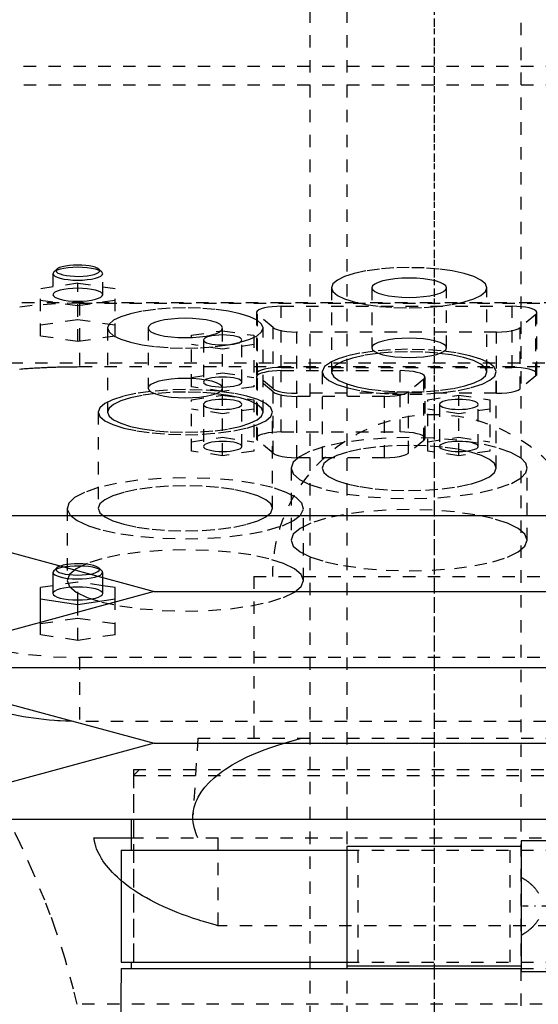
# Model space of a CAD drawing. Extents: x -105 to 105, y -137 to 442.
# Tile 8 of 11: x -33 to 8, y 194 to 273. Entities that reach past the tile are written whole.
import ezdxf

# ---------------------------------------------------------------- set-up
doc = ezdxf.new("R2010")
doc.units = 0
doc.linetypes.add('CENTER', pattern=[1.5, 0.45, -0.5, 0.05, -0.5])
doc.linetypes.add('DASHED', pattern=[2, 1, -1])
for name, color, linetype in [('AM_0', 7, 'CONTINUOUS'), ('AM_3', 7, 'DASHED'), ('AM_7', 7, 'CENTER')]:
    doc.layers.add(name, color=color, linetype=linetype)

msp = doc.modelspace()

# ---------------------------------------------------------------- linework, layer by layer
at = {"layer": 'AM_0', "color": 7, "linetype": 'CONTINUOUS'}
for p, q in [((-45, 232.9), (-22.5, 226.8)), ((-45, 232.9), (45, 232.9)), ((-30.336, 228.692), (-30.577, 228.468)), ((-30.577, 228.468), (-30.65, 228.329)), ((-30.65, 228.329), (-30.65, 226.639)), ((-26.65, 226.639), (-26.65, 227.925)), ((-30.65, 227.26), (-31.65, 227.11)), ((-31.65, 224.319), (-31.65, 227.11)), ((-25.65, 227.11), (-26.65, 227.26)), ((-25.65, 225.946), (-25.65, 227.11)), ((-22.5, 226.8), (-45, 220.7)), ((-22.5, 226.8), (22.5, 226.8)), ((-31.65, 226.214), (-28.65, 225.766)), ((-28.65, 225.766), (-25.65, 226.214)), ((-28.65, 225.133), (-28.65, 225.766)), ((-45, 220.7), (-22.5, 214.6)), ((-45, 220.7), (45, 220.7)), ((-22.5, 214.6), (-45, 208.5)), ((-22.5, 214.6), (22.5, 214.6)), ((-45, 208.5), (45, 208.5)), ((-24.35, 208.5), (-24.35, 206)), ((-27.357, 207), (-24.355, 207)), ((10, 206.75), (7, 206.75)), ((7, 206.75), (7, 196.25)), ((-25.15, 206), (-25.15, 197)), ((-25.15, 206), (-7.008, 206)), ((-7, 206.3), (-7, 196.7)), ((7, 206.3), (-7, 206.3)), ((-25.175, 196.5), (-25.431, 160.873)), ((-25.175, 196.5), (7.003, 196.5)), ((-25.15, 197), (-7.008, 197)), ((-24.35, 197), (-24.35, 196.5)), ((7, 196.7), (-7, 196.7)), ((7, 196.25), (10, 196.25))]:
    msp.add_line(p, q, dxfattribs=at)
for points in [[(-30.336, 228.692), (-30.396, 228.601), (-30.384, 228.509), (-30.3, 228.42), (-30.147, 228.336), (-29.933, 228.263), (-29.665, 228.202), (-29.356, 228.156), (-29.017, 228.128), (-28.663, 228.118), (-28.308, 228.127), (-27.968, 228.154), (-27.656, 228.198)], [(-30.044, 228.845), (-30.218, 228.772), (-30.336, 228.692)], [(-30.65, 228.329), (-30.613, 228.23), (-30.502, 228.134), (-30.321, 228.045), (-30.079, 227.967), (-29.782, 227.903), (-29.444, 227.854), (-29.075, 227.824), (-28.691, 227.812), (-28.305, 227.82), (-27.932, 227.846), (-27.586, 227.891), (-27.28, 227.952), (-27.025, 228.028)], [(-30.65, 226.639), (-30.612, 226.538), (-30.498, 226.441), (-30.313, 226.351), (-30.064, 226.273), (-29.761, 226.209), (-29.415, 226.161), (-29.04, 226.131), (-28.65, 226.121), (-28.26, 226.131), (-27.885, 226.161), (-27.539, 226.209), (-27.236, 226.273), (-26.987, 226.351), (-26.802, 226.441), (-26.688, 226.538), (-26.65, 226.639)]]:
    msp.add_lwpolyline(points, dxfattribs=at)
for points in [[(-29.003, 216.363, 0), (-29.217, 216.368, 0), (-29.647, 216.382, 0), (-30.079, 216.402, 0), (-30.295, 216.415, 0), (-30.511, 216.43, 0), (-30.942, 216.464, 0), (-31.37, 216.505, 0), (-31.794, 216.552, 0), (-32.212, 216.606, 0), (-32.622, 216.667, 0), (-32.824, 216.699, 0), (-33.024, 216.733, 0), (-33.416, 216.806, 0), (-33.796, 216.884, 0), (-34.165, 216.967, 0), (-34.52, 217.055, 0), (-34.861, 217.148, 0), (-35.025, 217.195, 0), (-35.186, 217.244, 0), (-35.495, 217.343, 0), (-35.79, 217.446, 0), (-35.934, 217.5, 0)], [(-25.152, 203.554, 0), (-25.26, 203.645, 0), (-25.467, 203.83, 0), (-25.664, 204.016, 0), (-25.759, 204.11, 0), (-25.851, 204.204, 0), (-26.027, 204.393, 0), (-26.193, 204.584, 0), (-26.349, 204.775, 0), (-26.494, 204.967, 0), (-26.628, 205.161, 0), (-26.691, 205.258, 0), (-26.751, 205.355, 0), (-26.863, 205.549, 0), (-26.965, 205.743, 0), (-27.055, 205.938, 0), (-27.134, 206.132, 0), (-27.203, 206.326, 0), (-27.233, 206.423, 0), (-27.261, 206.52, 0), (-27.307, 206.712, 0), (-27.343, 206.904, 0), (-27.357, 207, 0)]]:
    msp.add_polyline3d(points, dxfattribs=at)
at = {"layer": 'AM_3', "color": 6, "linetype": 'DASHED'}
for p, q in [((-7, 415.5), (-7, -110.5)), ((7, -110.5), (7, 415.5)), ((-10, 403.5), (-10, -70.5)), ((-45.006, 269), (45.006, 269)), ((-43, 267.5), (43, 267.5)), ((-30.336, 252.698), (-30.577, 252.474)), ((-26.723, 252.474), (-26.964, 252.698)), ((-30.65, 252.335), (-30.65, 250.645)), ((-26.65, 250.645), (-26.65, 252.335)), ((-28.65, 251.564), (-31.65, 251.116)), ((-31.65, 247.322), (-31.65, 251.116)), ((-28.65, 246.874), (-28.65, 251.564)), ((-25.65, 251.116), (-28.65, 251.564)), ((-25.65, 247.322), (-25.65, 251.116)), ((-8.25, 251.208), (-8.25, 244.446)), ((-5, 251.208), (-5, 246.378)), ((1, 246.378), (1, 251.208)), ((4.25, 244.446), (4.25, 251.208)), ((-31.65, 250.219), (-28.65, 249.771)), ((-28.65, 249.771), (-25.65, 250.219)), ((39.86, 250), (-39.86, 250)), ((-28.5, 249.97), (-28.5, 244.865)), ((-28.5, 249.97), (28.5, 249.97)), ((-12.28, 249.72), (6.28, 249.72)), ((-12.28, 244.794), (-12.28, 249.72)), ((6.28, 244.794), (6.28, 249.72)), ((-31.65, 248.218), (-28.65, 248.667)), ((-28.65, 248.667), (-25.65, 248.218)), ((-14.28, 249.202), (-14.28, 244.276)), ((-14.189, 244.122), (-14.189, 249.048)), ((-12.939, 248.013), (-14.189, 249.048)), ((8.189, 249.048), (6.939, 248.013)), ((8.189, 244.122), (8.189, 249.048)), ((8.28, 244.276), (8.28, 249.202)), ((-26.25, 247.973), (-26.25, 241.211)), ((-23, 247.973), (-23, 243.143)), ((-19.5, 247.383), (-17, 247.757)), ((-17, 242.882), (-17, 247.973)), ((-17, 247.757), (-14.5, 247.383)), ((-13.75, 241.211), (-13.75, 247.973)), ((-12.939, 243.086), (-12.939, 248.013)), ((6.939, 243.086), (6.939, 248.013)), ((-28.65, 246.874), (-31.65, 247.322)), ((-25.65, 247.322), (-28.65, 246.874)), ((-19.5, 243.255), (-19.5, 247.383)), ((-18.55, 247.01), (-18.55, 243.629)), ((-15.45, 243.629), (-15.45, 247.01)), ((-14.5, 247.383), (-14.5, 243.255)), ((-11.03, 242.723), (-11.03, 247.649)), ((5.03, 247.649), (-11.03, 247.649)), ((5.03, 242.723), (5.03, 247.649)), ((-17, 246.263), (-19.5, 246.636)), ((-14.5, 246.636), (-17, 246.263)), ((44.917, 245.15), (-44.917, 245.15)), ((-28.5, 244.865), (28.5, 244.865)), ((-12.28, 244.794), (6.28, 244.794)), ((-12.28, 244.544), (-2.72, 244.544)), ((-12.28, 239.617), (-12.28, 244.544)), ((-2.72, 239.617), (-2.72, 244.544)), ((-19.5, 244.003), (-17, 244.376)), ((-17, 244.376), (-14.5, 244.003)), ((-14.28, 244.026), (-14.28, 239.1)), ((-12.939, 243.086), (-14.189, 244.122)), ((-14.189, 238.945), (-14.189, 243.872)), ((-12.939, 242.836), (-14.189, 243.872)), ((-9, 244.446), (-9, 236.719)), ((-0.811, 243.872), (-2.061, 242.836)), ((-0.811, 238.945), (-0.811, 243.872)), ((-0.72, 239.1), (-0.72, 244.026)), ((5, 236.719), (5, 244.446)), ((8.189, 244.122), (6.939, 243.086)), ((-17, 242.882), (-19.5, 243.255)), ((-14.5, 243.255), (-17, 242.882)), ((-19.5, 242.207), (-17, 242.581)), ((-19.5, 238.079), (-19.5, 242.207)), ((-17, 242.581), (-14.5, 242.207)), ((-17, 237.706), (-17, 242.581)), ((-14.5, 242.207), (-14.5, 238.079)), ((-12.939, 237.91), (-12.939, 242.836)), ((5.03, 242.723), (-11.03, 242.723)), ((-11.03, 237.547), (-11.03, 242.473)), ((-3.97, 242.473), (-11.03, 242.473)), ((-3.97, 237.547), (-3.97, 242.473)), ((-2.061, 237.91), (-2.061, 242.836)), ((-0.5, 242.207), (2, 242.581)), ((-0.5, 238.079), (-0.5, 242.207)), ((2, 242.581), (4.5, 242.207)), ((2, 237.706), (2, 242.581)), ((4.5, 242.207), (4.5, 238.079)), ((-17, 241.086), (-19.5, 241.46)), ((-18.55, 241.833), (-18.55, 238.453)), ((-14.5, 241.46), (-17, 241.086)), ((-15.45, 238.453), (-15.45, 241.833)), ((2, 241.086), (-0.5, 241.46)), ((0.45, 241.833), (0.45, 238.453)), ((4.5, 241.46), (2, 241.086)), ((3.55, 238.453), (3.55, 241.833)), ((-27, 241.211), (-27, 233.484)), ((-13, 233.484), (-13, 241.211)), ((-19.5, 238.826), (-17, 239.2)), ((-17, 239.2), (-14.5, 238.826)), ((-12.28, 239.617), (-2.72, 239.617)), ((-0.5, 238.826), (2, 239.2)), ((2, 239.2), (4.5, 238.826)), ((-12.939, 237.91), (-14.189, 238.945)), ((-0.811, 238.945), (-2.061, 237.91)), ((-17, 237.706), (-19.5, 238.079)), ((-14.5, 238.079), (-17, 237.706)), ((-3.97, 237.547), (-11.03, 237.547)), ((2, 237.706), (-0.5, 238.079)), ((4.5, 238.079), (2, 237.706)), ((-11.5, 236.719), (-11.5, 230.924)), ((7.5, 230.924), (7.5, 236.719)), ((-29.5, 233.484), (-29.5, 227.689)), ((-10.5, 227.689), (-10.5, 233.484)), ((-26.723, 228.468), (-26.964, 228.692)), ((-26.65, 227.925), (-26.65, 228.329)), ((-14.5, 228), (-14.5, 215)), ((-14.5, 228), (14.5, 228)), ((-28.65, 227.559), (-30.65, 227.26)), ((-28.65, 225.766), (-28.65, 227.559)), ((-26.65, 227.26), (-28.65, 227.559)), ((-25.65, 223.316), (-25.65, 225.946)), ((-28.65, 222.868), (-28.65, 225.133)), ((-31.65, 224.213), (-28.65, 224.661)), ((-31.65, 223.316), (-31.65, 224.319)), ((-28.65, 224.661), (-25.65, 224.213)), ((-28.65, 222.868), (-31.65, 223.316)), ((-25.65, 223.316), (-28.65, 222.868)), ((-28.5, 221.5), (-28.5, 216.359)), ((28.5, 221.5), (-28.5, 221.5)), ((29.003, 216.363), (-29.003, 216.363)), ((-19, 215), (-19.386, 208.83)), ((-19, 215), (19, 215)), ((-24.175, 212.5), (-24.175, 196.5)), ((-24.175, 212.5), (24.175, 212.5)), ((-23.675, 212.5), (-24.175, 212)), ((-24.175, 212), (-24.175, 196.5)), ((-24.175, 212), (24.175, 212)), ((-24.355, 207), (24.355, 207)), ((-17.375, 207), (-17.375, 199.939)), ((-7.008, 206), (10.502, 206)), ((-6.096, 197), (-6.096, 206)), ((6.096, 206), (6.096, 197)), ((17.375, 199.939), (-17.375, 199.939)), ((-7.008, 197), (10.502, 197)), ((7.003, 196.5), (10.433, 196.5)), ((28.705, 193.625), (-28.705, 193.625))]:
    msp.add_line(p, q, dxfattribs=at)
for points in [[(-26.65, 252.335), (-26.688, 252.436), (-26.802, 252.533), (-26.987, 252.622), (-27.236, 252.701), (-27.539, 252.765), (-27.885, 252.813), (-28.26, 252.843), (-28.65, 252.853), (-29.04, 252.843), (-29.415, 252.813), (-29.761, 252.765), (-30.064, 252.701), (-30.313, 252.622), (-30.498, 252.533), (-30.612, 252.436), (-30.65, 252.335), (-30.612, 252.234), (-30.498, 252.137), (-30.313, 252.047), (-30.064, 251.969), (-29.761, 251.904), (-29.415, 251.857), (-29.04, 251.827), (-28.65, 251.817), (-28.26, 251.827), (-27.885, 251.857), (-27.539, 251.904), (-27.236, 251.969), (-26.987, 252.047), (-26.802, 252.137), (-26.688, 252.234)], [(4.25, 251.208), (4.13, 251.524), (3.774, 251.827), (3.197, 252.107), (2.419, 252.352), (1.472, 252.553), (0.392, 252.702), (-0.781, 252.794), (-2, 252.826), (-3.219, 252.794), (-4.392, 252.702), (-5.472, 252.553), (-6.419, 252.352), (-7.197, 252.107), (-7.774, 251.827), (-8.13, 251.524), (-8.25, 251.208), (-8.13, 250.892), (-7.774, 250.589), (-7.197, 250.309), (-6.419, 250.064), (-5.472, 249.863), (-4.392, 249.713), (-3.219, 249.621), (-2, 249.59), (-0.781, 249.621), (0.392, 249.713), (1.472, 249.863), (2.419, 250.064), (3.197, 250.309), (3.774, 250.589), (4.13, 250.892)], [(1, 251.208), (0.942, 251.359), (0.772, 251.505), (0.494, 251.639), (0.121, 251.757), (-0.333, 251.854), (-0.852, 251.925), (-1.415, 251.969), (-2, 251.984), (-2.585, 251.969), (-3.148, 251.925), (-3.667, 251.854), (-4.121, 251.757), (-4.494, 251.639), (-4.772, 251.505), (-4.942, 251.359), (-5, 251.208), (-4.942, 251.056), (-4.772, 250.911), (-4.494, 250.777), (-4.121, 250.659), (-3.667, 250.562), (-3.148, 250.491), (-2.585, 250.446), (-2, 250.431), (-1.415, 250.446), (-0.852, 250.491), (-0.333, 250.562), (0.121, 250.659), (0.494, 250.777), (0.772, 250.911), (0.942, 251.056)], [(-13.75, 247.973), (-13.87, 248.288), (-14.226, 248.592), (-14.803, 248.871), (-15.581, 249.117), (-16.528, 249.318), (-17.608, 249.467), (-18.781, 249.559), (-20, 249.59), (-21.219, 249.559), (-22.392, 249.467), (-23.472, 249.318), (-24.419, 249.117), (-25.197, 248.871), (-25.774, 248.592), (-26.13, 248.288), (-26.25, 247.973), (-26.13, 247.657), (-25.774, 247.354), (-25.197, 247.074), (-24.419, 246.829), (-23.472, 246.628), (-22.392, 246.478), (-21.219, 246.386), (-20, 246.355), (-18.781, 246.386), (-17.608, 246.478), (-16.528, 246.628), (-15.581, 246.829), (-14.803, 247.074), (-14.226, 247.354), (-13.87, 247.657)], [(-17, 247.973), (-17.058, 248.124), (-17.228, 248.27), (-17.506, 248.404), (-17.879, 248.522), (-18.333, 248.618), (-18.852, 248.69), (-19.415, 248.734), (-20, 248.749), (-20.585, 248.734), (-21.148, 248.69), (-21.667, 248.618), (-22.121, 248.522), (-22.494, 248.404), (-22.772, 248.27), (-22.942, 248.124), (-23, 247.973), (-22.942, 247.821), (-22.772, 247.676), (-22.494, 247.541), (-22.121, 247.424), (-21.667, 247.327), (-21.148, 247.255), (-20.585, 247.211), (-20, 247.196), (-19.415, 247.211), (-18.852, 247.255), (-18.333, 247.327), (-17.879, 247.424), (-17.506, 247.541), (-17.228, 247.676), (-17.058, 247.821)], [(-15.45, 243.629), (-15.48, 243.707), (-15.568, 243.783), (-15.711, 243.852), (-15.904, 243.913), (-16.139, 243.963), (-16.407, 244), (-16.698, 244.022), (-17, 244.03), (-17.302, 244.022), (-17.593, 244), (-17.861, 243.963), (-18.096, 243.913), (-18.289, 243.852), (-18.432, 243.783), (-18.52, 243.707), (-18.55, 243.629), (-18.52, 243.551), (-18.432, 243.476), (-18.289, 243.406), (-18.096, 243.345), (-17.861, 243.295), (-17.593, 243.258), (-17.302, 243.236), (-17, 243.228), (-16.698, 243.236), (-16.407, 243.258), (-16.139, 243.295), (-15.904, 243.345), (-15.711, 243.406), (-15.568, 243.476), (-15.48, 243.551)], [(-15.45, 238.453), (-15.48, 238.531), (-15.568, 238.606), (-15.711, 238.676), (-15.904, 238.736), (-16.139, 238.786), (-16.407, 238.823), (-16.698, 238.846), (-17, 238.854), (-17.302, 238.846), (-17.593, 238.823), (-17.861, 238.786), (-18.096, 238.736), (-18.289, 238.676), (-18.432, 238.606), (-18.52, 238.531), (-18.55, 238.453), (-18.52, 238.374), (-18.432, 238.299), (-18.289, 238.23), (-18.096, 238.169), (-17.861, 238.119), (-17.593, 238.082), (-17.302, 238.059), (-17, 238.051), (-16.698, 238.059), (-16.407, 238.082), (-16.139, 238.119), (-15.904, 238.169), (-15.711, 238.23), (-15.568, 238.299), (-15.48, 238.374)], [(3.55, 238.453), (3.52, 238.531), (3.432, 238.606), (3.289, 238.676), (3.096, 238.736), (2.861, 238.786), (2.593, 238.823), (2.302, 238.846), (2, 238.854), (1.698, 238.846), (1.407, 238.823), (1.139, 238.786), (0.904, 238.736), (0.711, 238.676), (0.568, 238.606), (0.48, 238.531), (0.45, 238.453), (0.48, 238.374), (0.568, 238.299), (0.711, 238.23), (0.904, 238.169), (1.139, 238.119), (1.407, 238.082), (1.698, 238.059), (2, 238.051), (2.302, 238.059), (2.593, 238.082), (2.861, 238.119), (3.096, 238.169), (3.289, 238.23), (3.432, 238.299), (3.52, 238.374)], [(-11.5, 230.924), (-11.317, 230.444), (-10.777, 229.983), (-9.899, 229.558), (-8.718, 229.185), (-7.278, 228.879), (-5.635, 228.652), (-3.853, 228.512), (-2, 228.465), (-0.147, 228.512), (1.635, 228.652), (3.278, 228.879), (4.718, 229.185), (5.899, 229.558), (6.777, 229.983), (7.317, 230.444), (7.5, 230.924), (7.317, 231.404), (6.777, 231.865), (5.899, 232.29), (4.718, 232.662), (3.278, 232.968), (1.635, 233.195), (-0.147, 233.335), (-2, 233.383), (-3.853, 233.335), (-5.635, 233.195), (-7.278, 232.968), (-8.718, 232.662), (-9.899, 232.29), (-10.777, 231.865), (-11.317, 231.404)], [(-29.5, 227.689), (-29.317, 227.209), (-28.777, 226.748), (-27.899, 226.323), (-26.718, 225.95), (-25.278, 225.644), (-23.635, 225.417), (-21.853, 225.277), (-20, 225.23), (-18.147, 225.277), (-16.365, 225.417), (-14.722, 225.644), (-13.282, 225.95), (-12.101, 226.323), (-11.223, 226.748), (-10.683, 227.209), (-10.5, 227.689), (-10.683, 228.168), (-11.223, 228.63), (-12.101, 229.055), (-13.282, 229.427), (-14.722, 229.733), (-16.365, 229.96), (-18.147, 230.1), (-20, 230.147), (-21.853, 230.1), (-23.635, 229.96), (-25.278, 229.733), (-26.718, 229.427), (-27.899, 229.055), (-28.777, 228.63), (-29.317, 228.168)]]:
    msp.add_lwpolyline(points, close=True, dxfattribs=at)
for points in [[(-28.65, 253.029), (-28.997, 253.02), (-29.329, 252.994), (-29.635, 252.951), (-29.902, 252.893), (-30.119, 252.822), (-30.279, 252.742), (-30.373, 252.655), (-30.399, 252.566), (-30.357, 252.476), (-30.246, 252.391), (-30.072, 252.312), (-29.842, 252.245), (-29.565, 252.19), (-29.251, 252.151), (-28.914, 252.129), (-28.566, 252.124), (-28.222, 252.137), (-27.894, 252.168), (-27.597, 252.215), (-27.341, 252.276), (-27.137, 252.349), (-26.993, 252.431), (-26.914, 252.519), (-26.905, 252.609), (-26.964, 252.698)], [(-26.964, 252.698), (-27.08, 252.776), (-27.249, 252.848), (-27.467, 252.91), (-27.725, 252.961), (-28.015, 252.998), (-28.327, 253.022), (-28.65, 253.029)], [(-28.65, 251.162), (-29.04, 251.152), (-29.415, 251.123), (-29.761, 251.075), (-30.064, 251.011), (-30.313, 250.932), (-30.498, 250.843), (-30.612, 250.746), (-30.65, 250.645)], [(-30.65, 250.645), (-30.612, 250.544), (-30.498, 250.446), (-30.313, 250.357), (-30.064, 250.278), (-29.761, 250.214), (-29.415, 250.166), (-29.04, 250.137), (-28.65, 250.127), (-28.26, 250.137), (-27.885, 250.166), (-27.539, 250.214), (-27.236, 250.278), (-26.987, 250.357), (-26.802, 250.446), (-26.688, 250.544), (-26.65, 250.645), (-26.688, 250.746), (-26.802, 250.843), (-26.987, 250.932), (-27.236, 251.011), (-27.539, 251.075), (-27.885, 251.123), (-28.26, 251.152), (-28.65, 251.162)], [(-28.5, 249.97), (-30.451, 249.92), (-32.327, 249.773), (-34.056, 249.534), (-35.571, 249.212), (-36.815, 248.82), (-37.739, 248.372), (-38.308, 247.887), (-38.5, 247.382)], [(-12.28, 249.72), (-12.652, 249.711), (-13.012, 249.684), (-13.346, 249.64), (-13.642, 249.581), (-13.891, 249.509), (-14.083, 249.426), (-14.213, 249.335), (-14.274, 249.239), (-14.266, 249.143), (-14.189, 249.048)], [(8.189, 249.048), (8.266, 249.143), (8.274, 249.239), (8.213, 249.335), (8.083, 249.426), (7.891, 249.509), (7.642, 249.581), (7.346, 249.64), (7.012, 249.684), (6.652, 249.711), (6.28, 249.72)], [(-12.939, 248.013), (-12.771, 247.912), (-12.526, 247.824), (-12.214, 247.75), (-11.85, 247.695), (-11.449, 247.661), (-11.03, 247.649)], [(5.03, 247.649), (5.449, 247.661), (5.85, 247.695), (6.214, 247.75), (6.526, 247.824), (6.771, 247.912), (6.939, 248.013)], [(-17, 247.411), (-17.302, 247.403), (-17.593, 247.38), (-17.861, 247.343), (-18.096, 247.293), (-18.289, 247.233), (-18.432, 247.163), (-18.52, 247.088), (-18.55, 247.01)], [(-18.55, 247.01), (-18.52, 246.932), (-18.432, 246.856), (-18.289, 246.787), (-18.096, 246.726), (-17.861, 246.676), (-17.593, 246.639), (-17.302, 246.616), (-17, 246.609)], [(-17, 246.609), (-16.698, 246.616), (-16.407, 246.639), (-16.139, 246.676), (-15.904, 246.726), (-15.711, 246.787), (-15.568, 246.856), (-15.48, 246.932), (-15.45, 247.01), (-15.48, 247.088), (-15.568, 247.163), (-15.711, 247.233), (-15.904, 247.293), (-16.139, 247.343), (-16.407, 247.38), (-16.698, 247.403), (-17, 247.411)], [(-2, 247.155), (-2.585, 247.14), (-3.148, 247.096), (-3.667, 247.024), (-4.121, 246.927), (-4.494, 246.81), (-4.772, 246.675), (-4.942, 246.53), (-5, 246.378)], [(1, 246.378), (0.942, 246.53), (0.772, 246.675), (0.494, 246.81), (0.121, 246.927), (-0.333, 247.024), (-0.852, 247.096), (-1.415, 247.14), (-2, 247.155)], [(-9, 244.446), (-8.864, 244.092), (-8.463, 243.75), (-7.811, 243.436), (-6.934, 243.161), (-5.866, 242.936), (-4.648, 242.769), (-3.327, 242.668), (-1.956, 242.635), (-0.585, 242.672), (0.73, 242.778), (1.94, 242.949), (2.997, 243.178), (3.86, 243.456), (4.496, 243.772), (4.881, 244.114), (4.999, 244.469), (4.846, 244.824), (4.428, 245.164), (3.761, 245.476), (2.871, 245.748), (1.792, 245.969), (0.566, 246.132), (-0.76, 246.23), (-2.133, 246.258), (-3.501, 246.216), (-4.812, 246.106)], [(-4.812, 246.106), (-5.979, 245.937), (-7.002, 245.714)], [(-5, 246.378), (-4.942, 246.227), (-4.772, 246.081), (-4.494, 245.947), (-4.121, 245.829), (-3.667, 245.733), (-3.148, 245.661), (-2.585, 245.617), (-2, 245.602), (-1.415, 245.617), (-0.852, 245.661), (-0.333, 245.733), (0.121, 245.829), (0.494, 245.947), (0.772, 246.081), (0.942, 246.227), (1, 246.378)], [(-7.002, 245.714), (-7.696, 245.5), (-8.254, 245.26)], [(4.25, 244.446), (4.126, 244.766), (3.761, 245.074), (3.167, 245.356), (2.37, 245.603), (1.399, 245.804), (0.295, 245.951), (-0.901, 246.039), (-2.14, 246.064), (-3.373, 246.025), (-4.552, 245.923), (-5.63, 245.763), (-6.565, 245.551), (-7.319, 245.296), (-7.863, 245.007), (-8.176, 244.695), (-8.244, 244.374), (-8.065, 244.056), (-7.647, 243.753), (-7.005, 243.478)], [(-12.28, 244.794), (-12.652, 244.785), (-13.012, 244.758), (-13.346, 244.714), (-13.642, 244.655), (-13.891, 244.583), (-14.083, 244.5), (-14.213, 244.409), (-14.274, 244.313), (-14.266, 244.216), (-14.189, 244.122)], [(-12.28, 244.544), (-12.652, 244.534), (-13.012, 244.508), (-13.346, 244.464), (-13.642, 244.405), (-13.891, 244.333), (-14.083, 244.249), (-14.213, 244.159), (-14.274, 244.063), (-14.266, 243.966), (-14.189, 243.872)], [(-8.254, 245.26), (-8.811, 244.865), (-9, 244.446)], [(-0.811, 243.872), (-0.734, 243.966), (-0.726, 244.063), (-0.787, 244.159), (-0.917, 244.249), (-1.109, 244.333), (-1.358, 244.405), (-1.654, 244.464), (-1.988, 244.508), (-2.348, 244.534), (-2.72, 244.544)], [(8.189, 244.122), (8.266, 244.216), (8.274, 244.313), (8.213, 244.409), (8.083, 244.5), (7.891, 244.583), (7.642, 244.655), (7.346, 244.714), (7.012, 244.758), (6.652, 244.785), (6.28, 244.794)], [(-20, 243.92), (-20.585, 243.905), (-21.148, 243.86), (-21.667, 243.789), (-22.121, 243.692), (-22.494, 243.574), (-22.772, 243.44), (-22.942, 243.295), (-23, 243.143)], [(-23, 243.143), (-22.942, 242.992), (-22.772, 242.846), (-22.494, 242.712), (-22.121, 242.594), (-21.667, 242.497), (-21.148, 242.426), (-20.585, 242.382), (-20, 242.367), (-19.415, 242.382), (-18.852, 242.426), (-18.333, 242.497), (-17.879, 242.594), (-17.506, 242.712), (-17.228, 242.846), (-17.058, 242.992), (-17, 243.143), (-17.058, 243.295), (-17.228, 243.44), (-17.506, 243.574), (-17.879, 243.692), (-18.333, 243.789), (-18.852, 243.86), (-19.415, 243.905), (-20, 243.92)], [(-7.005, 243.478), (-6.197, 243.248), (-5.235, 243.062), (-4.154, 242.928), (-2.993, 242.849), (-1.796, 242.83), (-0.606, 242.87), (0.533, 242.968), (1.578, 243.12), (2.491, 243.321), (3.239, 243.564), (3.794, 243.84), (4.135, 244.137), (4.25, 244.446)], [(-27, 241.211), (-26.865, 240.858), (-26.467, 240.518), (-25.82, 240.205), (-24.95, 239.93), (-23.889, 239.705), (-22.679, 239.537), (-21.366, 239.434), (-20, 239.399), (-18.634, 239.434), (-17.321, 239.537), (-16.111, 239.705), (-15.05, 239.93), (-14.18, 240.205), (-13.533, 240.518), (-13.135, 240.858), (-13, 241.211), (-13.135, 241.565), (-13.533, 241.905), (-14.18, 242.218), (-15.05, 242.492), (-16.111, 242.718), (-17.321, 242.885), (-18.634, 242.988), (-20, 243.023)], [(-20, 243.023), (-21.436, 242.984), (-22.812, 242.87)], [(-12.939, 243.086), (-12.771, 242.986), (-12.526, 242.897), (-12.214, 242.824), (-11.85, 242.769), (-11.449, 242.735), (-11.03, 242.723)], [(5.03, 242.723), (5.449, 242.735), (5.85, 242.769), (6.214, 242.824), (6.526, 242.897), (6.771, 242.986), (6.939, 243.086)], [(-22.812, 242.87), (-23.988, 242.7), (-25.017, 242.475), (-25.86, 242.202), (-26.485, 241.893), (-26.87, 241.559), (-27, 241.211)], [(-20, 242.829), (-21.219, 242.798), (-22.392, 242.706), (-23.472, 242.556), (-24.419, 242.355), (-25.197, 242.11), (-25.774, 241.83), (-26.13, 241.527), (-26.25, 241.211), (-26.13, 240.896), (-25.774, 240.592), (-25.197, 240.313), (-24.419, 240.067), (-23.472, 239.866), (-22.392, 239.717), (-21.219, 239.625), (-20, 239.594), (-18.781, 239.625), (-17.608, 239.717), (-16.528, 239.866), (-15.581, 240.067), (-14.803, 240.313), (-14.226, 240.592), (-13.87, 240.896), (-13.75, 241.211)], [(-13.75, 241.211), (-13.87, 241.527), (-14.226, 241.83), (-14.803, 242.11), (-15.581, 242.355), (-16.528, 242.556), (-17.608, 242.706), (-18.781, 242.798), (-20, 242.829)], [(-15.45, 241.833), (-15.48, 241.912), (-15.568, 241.987), (-15.711, 242.056), (-15.904, 242.117), (-16.139, 242.167), (-16.407, 242.204), (-16.698, 242.227), (-17, 242.235), (-17.302, 242.227), (-17.593, 242.204), (-17.861, 242.167), (-18.096, 242.117), (-18.289, 242.056), (-18.432, 241.987), (-18.52, 241.912), (-18.55, 241.833)], [(-12.939, 242.836), (-12.771, 242.736), (-12.526, 242.647), (-12.214, 242.574), (-11.85, 242.519), (-11.449, 242.485), (-11.03, 242.473)], [(-3.97, 242.473), (-3.551, 242.485), (-3.15, 242.519), (-2.786, 242.574), (-2.474, 242.647), (-2.229, 242.736), (-2.061, 242.836)], [(3.55, 241.833), (3.52, 241.912), (3.432, 241.987), (3.289, 242.056), (3.096, 242.117), (2.861, 242.167), (2.593, 242.204), (2.302, 242.227), (2, 242.235), (1.698, 242.227), (1.407, 242.204), (1.139, 242.167), (0.904, 242.117), (0.711, 242.056), (0.568, 241.987), (0.48, 241.912), (0.45, 241.833)], [(-18.55, 241.833), (-18.52, 241.755), (-18.432, 241.68), (-18.289, 241.611), (-18.096, 241.55), (-17.861, 241.5), (-17.593, 241.463), (-17.302, 241.44), (-17, 241.432), (-16.698, 241.44), (-16.407, 241.463), (-16.139, 241.5), (-15.904, 241.55), (-15.711, 241.611), (-15.568, 241.68), (-15.48, 241.755), (-15.45, 241.833)], [(0.45, 241.833), (0.48, 241.755), (0.568, 241.68), (0.711, 241.611), (0.904, 241.55), (1.139, 241.5), (1.407, 241.463), (1.698, 241.44), (2, 241.432), (2.302, 241.44), (2.593, 241.463), (2.861, 241.5), (3.096, 241.55), (3.289, 241.611), (3.432, 241.68), (3.52, 241.755), (3.55, 241.833)], [(-12.28, 239.617), (-12.652, 239.608), (-13.012, 239.581), (-13.346, 239.538), (-13.642, 239.479), (-13.891, 239.406), (-14.083, 239.323), (-14.213, 239.232), (-14.274, 239.137), (-14.266, 239.04), (-14.189, 238.945)], [(-2, 239.178), (-3.86, 239.13), (-5.648, 238.989), (-7.295, 238.76)], [(-0.811, 238.945), (-0.734, 239.04), (-0.726, 239.137), (-0.787, 239.232), (-0.917, 239.323), (-1.109, 239.406), (-1.358, 239.479), (-1.654, 239.538), (-1.988, 239.581), (-2.348, 239.608), (-2.72, 239.617)], [(5.007, 238.379), (3.536, 238.717), (1.828, 238.969), (-0.044, 239.125), (-2, 239.178)], [(-7.295, 238.76), (-8.793, 238.438), (-10.005, 238.043)], [(5, 236.719), (4.865, 237.073), (4.467, 237.412), (3.82, 237.726), (2.95, 238), (1.889, 238.225), (0.679, 238.393), (-0.634, 238.496), (-2, 238.531), (-3.366, 238.496), (-4.679, 238.393), (-5.889, 238.225), (-6.95, 238), (-7.82, 237.726), (-8.467, 237.412), (-8.865, 237.073), (-9, 236.719)], [(7.006, 237.502), (6.184, 237.968), (5.007, 238.379)], [(-12.939, 237.91), (-12.771, 237.81), (-12.526, 237.721), (-12.214, 237.647), (-11.85, 237.592), (-11.449, 237.558), (-11.03, 237.547)], [(-10.005, 238.043), (-10.826, 237.629), (-11.33, 237.182), (-11.5, 236.719)], [(-3.97, 237.547), (-3.551, 237.558), (-3.15, 237.592), (-2.786, 237.647), (-2.474, 237.721), (-2.229, 237.81), (-2.061, 237.91)], [(7.5, 236.719), (7.376, 237.116), (7.006, 237.502)], [(-11.5, 236.719), (-11.33, 236.256), (-10.826, 235.809), (-10.005, 235.395)], [(-9, 236.719), (-8.869, 236.37), (-8.481, 236.035), (-7.851, 235.725), (-7.002, 235.452)], [(-7.002, 235.452), (-5.945, 235.223), (-4.736, 235.051), (-3.42, 234.945), (-2.05, 234.907), (-0.677, 234.94), (0.644, 235.042), (1.863, 235.208), (2.932, 235.433), (3.81, 235.709), (4.462, 236.023), (4.864, 236.364), (5, 236.719)], [(7.006, 235.936), (7.376, 236.322), (7.5, 236.719)], [(-20, 235.943), (-21.956, 235.89), (-23.828, 235.734), (-25.536, 235.482), (-27.007, 235.144)], [(-12.993, 235.144), (-14.464, 235.482), (-16.172, 235.734), (-18.044, 235.89), (-20, 235.943)], [(-7.005, 234.629), (-5.299, 234.413), (-3.462, 234.29), (-1.566, 234.263), (0.312, 234.334), (2.098, 234.501), (3.72, 234.756), (5.114, 235.09), (6.224, 235.488), (7.006, 235.936)], [(-27.007, 235.144), (-28.106, 234.766), (-28.905, 234.341), (-29.374, 233.883), (-29.496, 233.412), (-29.267, 232.942), (-28.695, 232.493), (-27.801, 232.08), (-26.618, 231.72), (-25.19, 231.424), (-23.571, 231.205), (-21.819, 231.071), (-20, 231.025), (-18.181, 231.071), (-16.429, 231.205), (-14.81, 231.424), (-13.382, 231.72), (-12.199, 232.08), (-11.305, 232.493), (-10.733, 232.942), (-10.504, 233.412), (-10.626, 233.883), (-11.095, 234.341), (-11.894, 234.766), (-12.993, 235.144)], [(-20, 235.296), (-21.366, 235.261), (-22.679, 235.158), (-23.889, 234.99), (-24.95, 234.765), (-25.82, 234.49), (-26.467, 234.177), (-26.865, 233.837), (-27, 233.484)], [(-27, 233.484), (-26.865, 233.13), (-26.467, 232.791), (-25.82, 232.477), (-24.95, 232.203), (-23.889, 231.977), (-22.679, 231.81), (-21.366, 231.707), (-20, 231.672), (-18.634, 231.707), (-17.321, 231.81), (-16.111, 231.977), (-15.05, 232.203), (-14.18, 232.477), (-13.533, 232.791), (-13.135, 233.13), (-13, 233.484), (-13.135, 233.837), (-13.533, 234.177), (-14.18, 234.49), (-15.05, 234.765), (-16.111, 234.99), (-17.321, 235.158), (-18.634, 235.261), (-20, 235.296)], [(-10.005, 235.395), (-8.671, 234.969), (-7.005, 234.629)], [(-27.025, 228.028), (-26.831, 228.114), (-26.705, 228.209), (-26.652, 228.309), (-26.674, 228.409), (-26.77, 228.506), (-26.937, 228.596), (-27.168, 228.677), (-27.454, 228.744), (-27.786, 228.796), (-28.15, 228.831), (-28.533, 228.846), (-28.92, 228.842), (-29.297, 228.819), (-29.65, 228.778), (-29.965, 228.719), (-30.231, 228.647), (-30.437, 228.562), (-30.577, 228.468)], [(-27.656, 228.198), (-27.399, 228.254), (-27.188, 228.322), (-27.031, 228.399), (-26.934, 228.482), (-26.9, 228.568), (-26.93, 228.655), (-27.024, 228.738), (-27.177, 228.816), (-27.385, 228.884), (-27.639, 228.941), (-27.931, 228.984), (-28.249, 229.012), (-28.582, 229.023), (-28.917, 229.019), (-29.242, 228.997), (-29.546, 228.96), (-29.816, 228.909), (-30.044, 228.845)], [(-26.65, 226.639), (-26.688, 226.74), (-26.802, 226.837), (-26.987, 226.927), (-27.236, 227.005), (-27.539, 227.069), (-27.885, 227.117), (-28.26, 227.147), (-28.65, 227.157), (-29.04, 227.147), (-29.415, 227.117), (-29.761, 227.069), (-30.064, 227.005), (-30.313, 226.927), (-30.498, 226.837), (-30.612, 226.74), (-30.65, 226.639)], [(-37.209, 222.816), (-35.984, 222.372), (-34.426, 222.003), (-32.603, 221.728), (-30.598, 221.558), (-28.5, 221.5)]]:
    msp.add_lwpolyline(points, dxfattribs=at)
for points in [[(-33.334, 244.673, 0), (-33.204, 244.684, 0), (-33.139, 244.689, 0), (-33.073, 244.694, 0), (-32.941, 244.705, 0), (-32.808, 244.715, 0), (-32.674, 244.724, 0), (-32.538, 244.734, 0), (-32.402, 244.743, 0), (-32.334, 244.747, 0), (-32.265, 244.752, 0), (-32.127, 244.76, 0), (-31.989, 244.768, 0), (-31.849, 244.776, 0), (-31.709, 244.784, 0), (-31.568, 244.791, 0), (-31.498, 244.794, 0), (-31.427, 244.798, 0), (-31.285, 244.804, 0), (-31.143, 244.81, 0), (-31.072, 244.813, 0), (-31.001, 244.816, 0), (-30.857, 244.822, 0), (-30.714, 244.827, 0), (-30.642, 244.829, 0), (-30.571, 244.832, 0), (-30.427, 244.836, 0), (-30.283, 244.84, 0), (-30.139, 244.844, 0), (-29.995, 244.847, 0), (-29.852, 244.851, 0), (-29.78, 244.852, 0), (-29.708, 244.854, 0), (-29.564, 244.856, 0), (-29.421, 244.858, 0), (-29.278, 244.86, 0), (-29.136, 244.862, 0), (-28.993, 244.863, 0), (-28.922, 244.863, 0), (-28.852, 244.864, 0), (-28.711, 244.864, 0), (-28.57, 244.865, 0), (-28.5, 244.865, 0)], [(-28.705, 193.625, 0), (-28.993, 194.853, 0), (-29.661, 197.273, 0), (-30.438, 199.649, 0), (-30.863, 200.822, 0), (-31.309, 201.984, 0), (-32.26, 204.28, 0), (-33.277, 206.538, 0), (-34.348, 208.759, 0), (-35.462, 210.944, 0), (-36.609, 213.092, 0), (-37.191, 214.152, 0), (-37.778, 215.203, 0), (-38.962, 217.275, 0), (-40.152, 219.308, 0), (-41.34, 221.3, 0), (-42.519, 223.247, 0), (-43.681, 225.147, 0), (-44.254, 226.079, 0), (-44.821, 226.999, 0), (-45.931, 228.798, 0), (-47.006, 230.543, 0), (-47.528, 231.394, 0)], [(-19.386, 208.83, 0), (-19.366, 209.041, 0), (-19.284, 209.46, 0), (-19.148, 209.874, 0), (-19.06, 210.079, 0), (-18.958, 210.283, 0), (-18.715, 210.684, 0), (-18.42, 211.076, 0), (-18.075, 211.457, 0), (-17.683, 211.827, 0), (-17.246, 212.183, 0), (-17.012, 212.355, 0), (-16.767, 212.525, 0), (-16.238, 212.859, 0), (-15.654, 213.186, 0), (-15.017, 213.504, 0), (-14.328, 213.81, 0), (-13.589, 214.103, 0), (-13.202, 214.244, 0), (-12.804, 214.381, 0), (-11.975, 214.642, 0), (-11.106, 214.885, 0), (-10.658, 215, 0)], [(-19.389, 208.5, 0), (-19.391, 208.555, 0), (-19.392, 208.665, 0), (-19.389, 208.775, 0), (-19.386, 208.83, 0)], [(-18.99, 207, 0), (-19.103, 207.247, 0), (-19.274, 207.745, 0), (-19.37, 208.248, 0), (-19.389, 208.5, 0)], [(-24.179, 202.821, 0), (-24.352, 202.94, 0), (-24.685, 203.182, 0), (-25.001, 203.429, 0), (-25.152, 203.554, 0)], [(7, 203.852, 0), (7.147, 203.764, 0), (7.314, 203.655, 0), (7.361, 203.623, 0), (7.408, 203.591, 0), (7.431, 203.574, 0), (7.454, 203.558, 0), (7.499, 203.524, 0), (7.544, 203.49, 0), (7.589, 203.455, 0), (7.633, 203.42, 0), (7.676, 203.385, 0), (7.698, 203.367, 0), (7.719, 203.348, 0), (7.761, 203.312, 0), (7.803, 203.275, 0), (7.823, 203.256, 0), (7.843, 203.237, 0), (7.884, 203.199, 0), (7.923, 203.16, 0), (7.942, 203.141, 0), (7.962, 203.121, 0), (8, 203.082, 0), (8.037, 203.041, 0), (8.073, 203.001, 0), (8.108, 202.96, 0), (8.143, 202.918, 0), (8.16, 202.897, 0), (8.177, 202.876, 0), (8.21, 202.834, 0), (8.242, 202.791, 0), (8.273, 202.747, 0), (8.304, 202.702, 0), (8.334, 202.656, 0), (8.349, 202.633, 0), (8.364, 202.609, 0), (8.393, 202.561, 0)], [(-17.375, 199.939, 0), (-17.612, 200.002, 0), (-18.078, 200.132, 0), (-18.534, 200.266, 0), (-18.758, 200.335, 0), (-18.98, 200.405, 0), (-19.415, 200.548, 0), (-19.839, 200.696, 0), (-20.251, 200.847, 0), (-20.651, 201.001, 0), (-21.038, 201.159, 0), (-21.227, 201.239, 0), (-21.413, 201.32, 0), (-21.775, 201.483, 0), (-22.124, 201.648, 0), (-22.465, 201.817, 0), (-22.797, 201.99, 0), (-23.121, 202.168, 0), (-23.28, 202.259, 0), (-23.436, 202.35, 0), (-23.741, 202.536, 0), (-24.035, 202.725, 0), (-24.179, 202.821, 0)], [(8.393, 200.439, 0), (8.364, 200.391, 0), (8.349, 200.367, 0), (8.334, 200.344, 0), (8.304, 200.298, 0), (8.273, 200.253, 0), (8.242, 200.209, 0), (8.21, 200.166, 0), (8.177, 200.124, 0), (8.16, 200.103, 0), (8.143, 200.082, 0), (8.108, 200.04, 0), (8.073, 199.999, 0), (8.037, 199.959, 0), (8, 199.918, 0), (7.962, 199.879, 0), (7.942, 199.859, 0), (7.923, 199.84, 0), (7.884, 199.801, 0), (7.843, 199.763, 0), (7.823, 199.744, 0), (7.803, 199.725, 0), (7.761, 199.688, 0), (7.719, 199.652, 0), (7.698, 199.633, 0), (7.676, 199.615, 0), (7.633, 199.58, 0), (7.589, 199.545, 0), (7.544, 199.51, 0), (7.499, 199.476, 0), (7.454, 199.442, 0), (7.431, 199.426, 0), (7.408, 199.409, 0), (7.361, 199.377, 0), (7.314, 199.345, 0), (7.147, 199.236, 0), (7, 199.148, 0)]]:
    msp.add_polyline3d(points, dxfattribs=at)
msp.add_arc((0, 228), 13, 0, 180, dxfattribs=at)
at = {"layer": 'AM_7', "color": 4, "linetype": 'CENTER'}
for p, q in [((0, 441.8), (0, -136.8)), ((0, 334.05), (0, -16.925)), ((0, 305.175), (0, 191.325)), ((0, 242.7), (0, -37.19)), ((10.675, 201.5), (6.825, 201.5))]:
    msp.add_line(p, q, dxfattribs=at)

doc.saveas('drawing.dxf')
